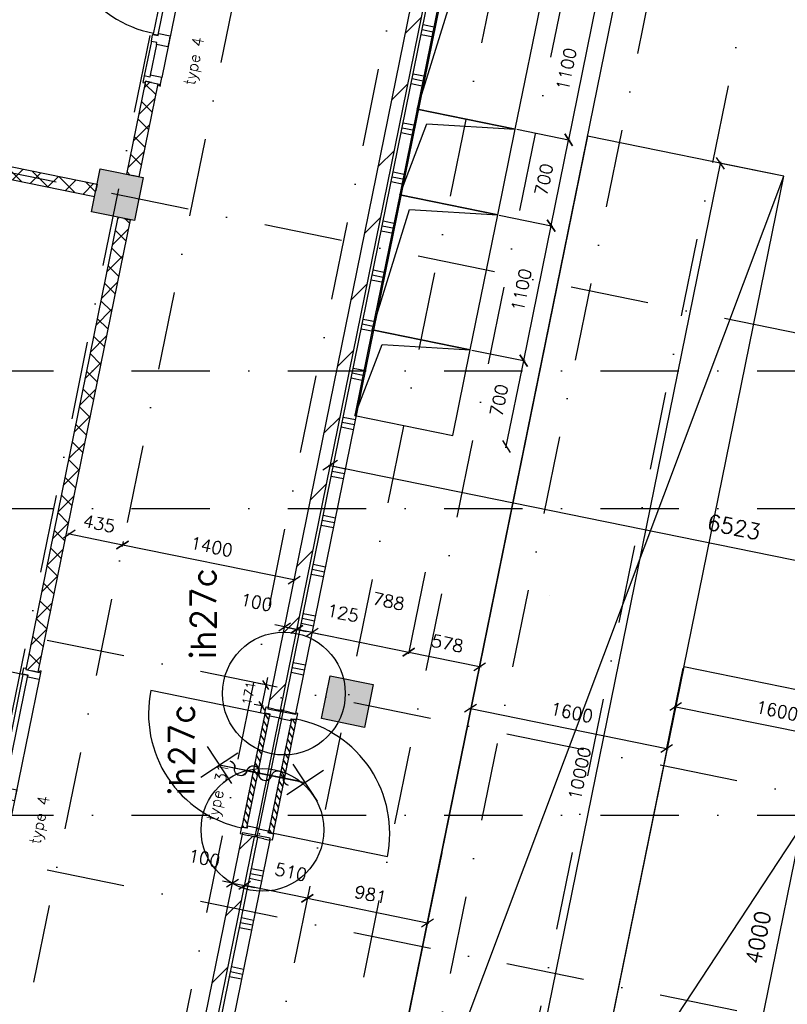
# Model space of a CAD drawing. Extents: x -33346 to 151546, y -8083 to 129543.
# Tile 13 of 68: x 22300 to 28437, y 28285 to 36152. Entities that reach past the tile are written whole.
import ezdxf
from ezdxf.enums import TextEntityAlignment as Align

# ---------------------------------------------------------------- set-up
doc = ezdxf.new("R2010")
doc.units = 0
doc.header["$LTSCALE"] = 50
doc.header["$MEASUREMENT"] = 0
doc.header["$PDSIZE"] = -1
for name, pattern in [('DASHDOT', [25, 12.5, -6.25, 0, -6.25]), ('XREF2$0$DASHDOT', [25, 12.5, -6.25, 0, -6.25]), ('XREF2$0$DD1', [2.66667, 1.66667, -0.5, 0, -0.5])]:
    doc.linetypes.add(name, pattern=pattern)
doc.layers.get('0').update_dxf_attribs({"linetype": 'CONTINUOUS'})
doc.layers.get('DEFPOINTS').update_dxf_attribs({"linetype": 'CONTINUOUS'})
for name, color, linetype in [('00', 7, 'CONTINUOUS'), ('_BRANDCOMPART', 6, 'DASHDOT'), ('_DETAILNUMMERS', 4, 'CONTINUOUS'), ('_DETAILNUMMERSTEKST', 4, 'CONTINUOUS'), ('_INSTALLATIES', 4, 'CONTINUOUS'), ('A--A22--_F123-', 9, 'CONTINUOUS'), ('A--A28--_F12--', 7, 'CONTINUOUS'), ('A--A32--_F-2--', 9, 'CONTINUOUS'), ('A--L$7A1-_STRAMIEN', 1, 'CONTINUOUS'), ('A--L21--', 3, 'CONTINUOUS'), ('A--L22--_F-2--', 7, 'CONTINUOUS'), ('A--L22--_F-23-', 7, 'CONTINUOUS'), ('A--L28--', 7, 'CONTINUOUS'), ('A--L28--_F12--', 7, 'CONTINUOUS'), ('A--L32--', 7, 'CONTINUOUS'), ('A--L32--_F-23-', 2, 'CONTINUOUS'), ('A--L32--_F123-', 1, 'CONTINUOUS'), ('A--L32--_F123-DRAAIR', 7, 'CONTINUOUS'), ('A--L65--', 7, 'CONTINUOUS'), ('A--L65--_F-23-', 7, 'CONTINUOUS'), ('A--L65--_F123-', 7, 'CONTINUOUS'), ('A--M$1A-_F123-', 1, 'CONTINUOUS'), ('A--M1$A-_F123-', 1, 'CONTINUOUS'), ('A--T01A-70_TEKST', 5, 'CONTINUOUS'), ('TEKST_KOZIJNMERK', 2, 'CONTINUOUS'), ('X--LR---_CP', 7, 'CONTINUOUS'), ('XREF2$0$A--L$7A-_STRAMIEN', 1, 'XREF2$0$DASHDOT'), ('XREF2$0$A--L$7AC3-_STRAMIE', 3, 'XREF2$0$DASHDOT'), ('XREF2$0$A--M$1A-_F123-', 1, 'CONTINUOUS'), ('XREF2$0$A--T$7A8-_STRAMIEN', 8, 'XREF2$0$DASHDOT'), ('XREF2$0$STRAMIEN_VET', 3, 'XREF2$0$DD1')]:
    doc.layers.add(name, color=color, linetype=linetype)
doc.styles.add('ALFA-0_25', font='ROMANS')
doc.styles.add('B-01', font='SIMPLEX.SHX', dxfattribs={"width": 0.8, "height": 4.5})
doc.styles.add('HIEMSTRA', font='romans.shx')
doc.styles.add('XREF2$0$HIEMSTRA', font='romans.shx')
doc.dimstyles.get("Standard").update_dxf_attribs({"dimscale": 40, "dimtxt": 2.5, "dimasz": 2, "dimexe": 0.3, "dimexo": 0.3, "dimgap": 2, "dimtad": 1, "dimdec": 0, "dimzin": 0, "dimtxsty": 'HIEMSTRA', "dimblk1": 'OBLIQUE', "dimblk2": 'OBLIQUE', "dimsah": 1, "dimcen": -0.09, "dimdle": 0.3, "dimse1": 1, "dimclrd": 2, "dimclre": 2, "dimclrt": 3, "dimazin": 3, "dimtfac": 1, "dimtdec": 4, "dimtofl": 0, "dimtmove": 0, "dimatfit": 3, "dimtvp": 625, "dimtolj": 1, "dimtzin": 0})
doc.dimstyles.new('STANDARD$0', dxfattribs={"dimscale": 50, "dimtxt": 2.5, "dimasz": 2, "dimexe": 2, "dimexo": 0, "dimgap": 2, "dimtad": 1, "dimdec": 0, "dimzin": 0, "dimtxsty": 'ALFA-0_25', "dimblk1": 'OBLIQUE', "dimblk2": 'OBLIQUE', "dimsah": 1, "dimcen": -3, "dimdle": 2, "dimclrd": 1, "dimclre": 1, "dimclrt": 2, "dimazin": 3, "dimtfac": 0.666667, "dimtofl": 0, "dimtmove": 0, "dimatfit": 3, "dimtvp": 0.833333, "dimtolj": 1, "dimtzin": 0})
doc.dimstyles.new('XREF2$0$STANDARD', dxfattribs={"dimscale": 70, "dimtxt": 2.5, "dimasz": 2, "dimexe": 0.3, "dimexo": 0.3, "dimgap": 2, "dimtad": 1, "dimdec": 0, "dimzin": 0, "dimtxsty": 'XREF2$0$HIEMSTRA', "dimblk1": 'XREF2$0$_OBLIQUE', "dimblk2": 'XREF2$0$_OBLIQUE', "dimsah": 1, "dimcen": -0.09, "dimdle": 0.3, "dimclrd": 1, "dimclre": 1, "dimclrt": 4, "dimazin": 3, "dimtfac": 1, "dimtdec": 4, "dimtix": 1, "dimtofl": 0, "dimtmove": 0, "dimatfit": 3, "dimtvp": 625, "dimtolj": 1, "dimtzin": 0})

# ---------------------------------------------------------------- blocks, each defined once
blk = doc.blocks.new('*U883')
at = {"layer": 'A--A22--_F123-', "linetype": 'CONTINUOUS'}
h = blk.add_hatch(dxfattribs=at)
h.set_pattern_fill('ALFAKRS', color=256, scale=120, style=0)
h.set_pattern_definition([(45, (-23354.43, -35649.29), (-84.8528, 84.8528), []), (135, (-23354.43, -35649.29), (-84.8528, -84.8528), [])])
h.paths.add_polyline_path([(0, 0), (49, -10), (-102.4, -753), (-151.4, -743), (-200.3, -733), (-49, 10)])
at = {"layer": 'A--L22--_F-2--', "color": 2, "linetype": 'CONTINUOUS'}
for points in [[(0, 0), (-49, 10), (-200.3, -733), (-151.4, -743)], [(0, 0), (49, -10), (-102.4, -753), (-151.4, -743)]]:
    blk.add_lwpolyline(points, dxfattribs=at)
blk = doc.blocks.new('DR_930TYPE4')
at = {"layer": 'A--L32--_F123-', "color": 1}
for p, q in [((67, 0), (1307, 0)), ((1038, -139), (1322, -139)), ((1057, -93.8), (1307, -93.8))]:
    blk.add_line(p, q, dxfattribs=at)
at = {"layer": 'A--L32--_F123-'}
for points in [[(0, -9), (0, 0), (67, 0), (67, -93.8), (52, -93.8), (52, -139), (0, -139), (0, -121), (12, -121), (12, -9), (0, -9)], [(969, 0), (1055, 0), (1057, 0), (1057, -93.8), (1057, -93.8), (1040, -93.8), (1040, -137), (1038, -139), (986, -139), (984, -137), (984, -93.8), (969, -93.8), (967, -93.8), (967, 0)], [(1374, -9), (1374, 0), (1307, 0), (1307, -93.8), (1322, -93.8), (1322, -139), (1374, -139), (1374, -121), (1362, -121), (1362, -9), (1374, -9)], [(54, -95.6), (54, -135.6), (980.1, -135.6), (977.1, -95.6), (54, -95.6)]]:
    blk.add_lwpolyline(points, close=True, dxfattribs=at)
blk.add_point((1374, 0), dxfattribs=at)
blk.add_point((1374, 0), dxfattribs=at)
at = {"layer": 'A--L32--_F123-DRAAIR', "color": 1}
blk.add_lwpolyline([(54, -135.6), (54, -1065.6, 0.414214), (973, -135.8)], format="xyb", dxfattribs=at)
at = {"layer": 'X--LR---_CP', "color": 1, "linetype": 'CONTINUOUS'}
blk.add_point((0, 0), dxfattribs=at)
at = {"layer": 'X--LR---_CP', "color": 1}
blk.add_point((982, 0), dxfattribs=at)
blk = doc.blocks.new('*U858')
at = {"layer": 'A--A22--_F123-', "linetype": 'CONTINUOUS'}
h = blk.add_hatch(dxfattribs=at)
h.set_pattern_fill('ALFALINE', color=256, scale=300, style=0)
h.set_pattern_definition([(45, (-24334.9, -30644.65), (-212.132, 212.132), [])])
h.paths.add_polyline_path([(0, 0), (-49, 10), (1406.9, 7157.2), (1447.8, 7107.2), (1488.6, 7057.2), (49, -10)])
at = {"layer": 'A--L22--_F-2--', "color": 3, "linetype": 'CONTINUOUS'}
for points in [[(0, 0), (-49, 10), (1406.9, 7157.2), (1406.9, 7157.2)], [(0, 0), (49, -10), (1488.6, 7057.2), (1488.6, 7057.2)]]:
    blk.add_lwpolyline(points, dxfattribs=at)
blk = doc.blocks.new('*U857')
at = {"layer": 'A--A22--_F123-', "linetype": 'CONTINUOUS'}
h = blk.add_hatch(dxfattribs=at)
h.set_pattern_fill('ALFAKRS', color=256, scale=120, style=0)
h.set_pattern_definition([(45, (-23133.21, -34563.33), (-84.8528, 84.8528), []), (135, (-23133.21, -34563.33), (-84.8528, -84.8528), [])])
h.paths.add_polyline_path([(0, 0), (49, -10), (-687.2, -3623.9), (-736.2, -3613.9), (-785.1, -3603.9), (-49, 10)])
at = {"layer": 'A--L22--_F-2--', "color": 2, "linetype": 'CONTINUOUS'}
for points in [[(0, 0), (-49, 10), (-785.1, -3603.9), (-736.2, -3613.9)], [(0, 0), (49, -10), (-687.2, -3623.9), (-736.2, -3613.9)]]:
    blk.add_lwpolyline(points, dxfattribs=at)
blk = doc.blocks.new('*U843')
at = {"layer": 'A--A22--_F123-', "linetype": 'CONTINUOUS'}
h = blk.add_hatch(dxfattribs=at)
h.set_pattern_fill('ALFAKRS', color=256, scale=120, style=0)
h.set_pattern_definition([(45, (-18033.6, -35780.76), (-84.8528, 84.8528), []), (135, (-18033.6, -35780.76), (-84.8528, -84.8528), [])])
h.paths.add_polyline_path([(0, 0), (10, 49), (4884.9, -944), (4875, -993), (4865, -1042), (-10, -49)])
at = {"layer": 'A--L22--_F-2--', "color": 2, "linetype": 'CONTINUOUS'}
for points in [[(0, 0), (-10, -49), (4865, -1042), (4875, -993)], [(0, 0), (10, 49), (4884.9, -944), (4875, -993)]]:
    blk.add_lwpolyline(points, dxfattribs=at)
blk = doc.blocks.new('_OBLIQUE')
at = {"color": 0, "linetype": 'BYBLOCK'}
blk.add_line((-0.5, -0.5), (0.5, 0.5), dxfattribs=at)
blk = doc.blocks.new('*D51')
at = {"layer": 'A--M$1A-_F123-', "color": 2, "linetype": 'CONTINUOUS'}
for p, q in [((25673.5, 29494.7), (25557.4, 28924.9)), ((24586.9, 29134.9), (25571.6, 28934.3))]:
    blk.add_line(p, q, dxfattribs=at)
at = {"layer": 'DEFPOINTS', "color": 0, "linetype": 'CONTINUOUS'}
for p in [(24714.8, 29702.2), (25675.9, 29506.4), (25559.8, 28936.7)]:
    blk.add_point(p, dxfattribs=at)
at = {"layer": 'A--M$1A-_F123-', "color": 2, "linetype": 'CONTINUOUS', "xscale": 80, "yscale": 80, "zscale": 80}
for p, rotation in [((24598.7, 29132.5), 168.4854747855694), ((25559.8, 28936.7), 348.4854747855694)]:
    blk.add_blockref('_OBLIQUE', p, dxfattribs=dict(at, rotation=rotation))
at = {"layer": 'A--M$1A-_F123-', "color": 3, "linetype": 'CONTINUOUS', "insert": (25105.2, 29162), "char_height": 100, "attachment_point": 5, "rotation": 348.48547, "style": 'HIEMSTRA'}
blk.add_mtext('\\A1;981', dxfattribs=at)
blk = doc.blocks.new('*D52')
at = {"color": 2, "linetype": 'BYBLOCK'}
for p, q in [((25914.1, 33512.2), (26341.3, 33425.1)), ((26187.4, 32729.9), (26331.9, 33439.3))]:
    blk.add_line(p, q, dxfattribs=at)
at = {"layer": 'DEFPOINTS', "color": 0, "linetype": 'BYBLOCK'}
for p in [(25902.3, 33514.5, -0.2), (26329.5, 33427.5), (25762.6, 32828.6, -0.2)]:
    blk.add_point(p, dxfattribs=at)
at = {"color": 2, "linetype": 'BYBLOCK', "xscale": 80, "yscale": 80, "zscale": 80}
for p, rotation in [((26329.5, 33427.5), 78.48629022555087), ((26189.8, 32741.6), 258.4862902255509)]:
    blk.add_blockref('_OBLIQUE', p, dxfattribs=dict(at, rotation=rotation))
at = {"color": 3, "linetype": 'BYBLOCK', "insert": (26132.3, 33110.5), "char_height": 100, "attachment_point": 5, "rotation": 78.48629, "style": 'HIEMSTRA'}
blk.add_mtext('\\A1;700', dxfattribs=at)
blk = doc.blocks.new('*D53')
at = {"color": 2, "linetype": 'BYBLOCK'}
for p, q in [((26133.6, 34590), (26560.8, 34503)), ((26327.1, 33415.8), (26551.5, 34517.1))]:
    blk.add_line(p, q, dxfattribs=at)
at = {"layer": 'DEFPOINTS', "color": 0, "linetype": 'BYBLOCK'}
for p in [(26121.9, 34592.4, -0.2), (26549.1, 34505.4), (25902.3, 33514.5)]:
    blk.add_point(p, dxfattribs=at)
at = {"color": 2, "linetype": 'BYBLOCK', "xscale": 80, "yscale": 80, "zscale": 80}
for p, rotation in [((26549.1, 34505.4), 78.4862902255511), ((26329.5, 33427.5), 258.486290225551)]:
    blk.add_blockref('_OBLIQUE', p, dxfattribs=dict(at, rotation=rotation))
at = {"color": 3, "linetype": 'BYBLOCK', "insert": (26311.9, 33992.4), "char_height": 100, "attachment_point": 5, "rotation": 78.48629, "style": 'HIEMSTRA'}
blk.add_mtext('\\A1;1100', dxfattribs=at)
blk = doc.blocks.new('*D54')
at = {"color": 2, "linetype": 'BYBLOCK'}
for p, q in [((26273.4, 35275.9), (26700.5, 35188.9)), ((26546.7, 34493.6), (26691.2, 35203.1))]:
    blk.add_line(p, q, dxfattribs=at)
at = {"layer": 'DEFPOINTS', "color": 0, "linetype": 'BYBLOCK'}
for p in [(26261.6, 35278.3, -0.2), (26688.8, 35191.3), (26121.9, 34592.4, -0.2)]:
    blk.add_point(p, dxfattribs=at)
at = {"color": 2, "linetype": 'BYBLOCK', "xscale": 80, "yscale": 80, "zscale": 80}
for p, rotation in [((26688.8, 35191.3), 78.48629022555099), ((26549.1, 34505.4), 258.486290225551)]:
    blk.add_blockref('_OBLIQUE', p, dxfattribs=dict(at, rotation=rotation))
at = {"color": 3, "linetype": 'BYBLOCK', "insert": (26491.5, 34874.3), "char_height": 100, "attachment_point": 5, "rotation": 78.48629, "style": 'HIEMSTRA'}
blk.add_mtext('\\A1;700', dxfattribs=at)
blk = doc.blocks.new('*D56')
at = {"color": 2, "linetype": 'BYBLOCK'}
for p, q in [((26492.9, 36353.8), (26920.1, 36266.8)), ((26686.4, 35179.5), (26910.7, 36280.9))]:
    blk.add_line(p, q, dxfattribs=at)
at = {"layer": 'DEFPOINTS', "color": 0, "linetype": 'BYBLOCK'}
for p in [(26481.2, 36356.2, -0.2), (26908.3, 36269.2), (26261.6, 35278.3)]:
    blk.add_point(p, dxfattribs=at)
at = {"color": 2, "linetype": 'BYBLOCK', "xscale": 80, "yscale": 80, "zscale": 80}
for p, rotation in [((26908.3, 36269.2), 78.4862902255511), ((26688.8, 35191.3), 258.486290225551)]:
    blk.add_blockref('_OBLIQUE', p, dxfattribs=dict(at, rotation=rotation))
at = {"color": 3, "linetype": 'BYBLOCK', "insert": (26671.2, 35756.2), "char_height": 100, "attachment_point": 5, "rotation": 78.48629, "style": 'HIEMSTRA'}
blk.add_mtext('\\A1;1100', dxfattribs=at)
blk = doc.blocks.new('*D57')
at = {"color": 2, "linetype": 'BYBLOCK'}
for p, q in [((25540.6, 31739), (25407.7, 31086.6)), ((24626.2, 31258), (25410.1, 31098.3))]:
    blk.add_line(p, q, dxfattribs=at)
at = {"layer": 'DEFPOINTS', "color": 0, "linetype": 'BYBLOCK'}
for p in [(24770.9, 31908.1), (25543, 31750.8, -0.2), (25410.1, 31098.3)]:
    blk.add_point(p, dxfattribs=at)
at = {"color": 2, "linetype": 'BYBLOCK', "xscale": 80, "yscale": 80, "zscale": 80}
for p, rotation in [((24638, 31255.6), 168.4862879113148), ((25410.1, 31098.3), 348.4862879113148)]:
    blk.add_blockref('_OBLIQUE', p, dxfattribs=dict(at, rotation=rotation))
at = {"color": 3, "linetype": 'BYBLOCK', "insert": (25249, 31505), "char_height": 100, "attachment_point": 5, "rotation": 348.48629, "style": 'HIEMSTRA'}
blk.add_mtext('\\A1;788', dxfattribs=at)
blk = doc.blocks.new('*D58')
at = {"layer": 'A--M$1A-_F123-', "color": 2, "linetype": 'CONTINUOUS'}
for p, q in [((26107.3, 31623.6), (25974.4, 30971.1)), ((25398.4, 31100.7), (25988.6, 30980.5))]:
    blk.add_line(p, q, dxfattribs=at)
at = {"layer": 'DEFPOINTS', "color": 0, "linetype": 'CONTINUOUS'}
for p in [(25543, 31750.8, -0.2), (26109.7, 31635.3), (25976.8, 30982.9)]:
    blk.add_point(p, dxfattribs=at)
at = {"layer": 'A--M$1A-_F123-', "color": 2, "linetype": 'CONTINUOUS', "xscale": 80, "yscale": 80, "zscale": 80}
for p, rotation in [((25410.1, 31098.3), 168.4862354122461), ((25976.8, 30982.9), 348.4862354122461)]:
    blk.add_blockref('_OBLIQUE', p, dxfattribs=dict(at, rotation=rotation))
at = {"layer": 'A--M$1A-_F123-', "color": 3, "linetype": 'CONTINUOUS', "insert": (25719.4, 31168), "char_height": 100, "attachment_point": 5, "rotation": 348.48624, "style": 'HIEMSTRA'}
blk.add_mtext('\\A1;578', dxfattribs=at)
blk = doc.blocks.new('*D59')
at = {"layer": 'A--M$1A-_F123-', "color": 2, "linetype": 'CONTINUOUS'}
for p, q in [((27601.9, 30970.8), (27469, 30318.3)), ((25891.8, 30651.8), (27483.2, 30327.7))]:
    blk.add_line(p, q, dxfattribs=at)
at = {"layer": 'DEFPOINTS', "color": 0, "linetype": 'CONTINUOUS'}
for p in [(26036.5, 31301.9, -0.2), (27604.3, 30982.5, -0.2), (27471.4, 30330.1)]:
    blk.add_point(p, dxfattribs=at)
at = {"layer": 'A--M$1A-_F123-', "color": 2, "linetype": 'CONTINUOUS', "xscale": 80, "yscale": 80, "zscale": 80}
for p, rotation in [((25903.6, 30649.5), 168.4862902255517), ((27471.4, 30330.1), 348.4862902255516)]:
    blk.add_blockref('_OBLIQUE', p, dxfattribs=dict(at, rotation=rotation))
at = {"layer": 'A--M$1A-_F123-', "color": 3, "linetype": 'CONTINUOUS', "insert": (26713.5, 30617.2), "char_height": 100, "attachment_point": 5, "rotation": 348.48629, "style": 'HIEMSTRA'}
blk.add_mtext('\\A1;1600', dxfattribs=at)
blk = doc.blocks.new('*D60')
at = {"layer": 'A--M$1A-_F123-', "color": 2, "linetype": 'CONTINUOUS'}
for p, q in [((29242.9, 30984.8), (29110, 30332.4)), ((27532.9, 30665.9), (29124.2, 30341.8))]:
    blk.add_line(p, q, dxfattribs=at)
at = {"layer": 'DEFPOINTS', "color": 0, "linetype": 'CONTINUOUS'}
for p in [(27677.5, 31316, -0.2), (29245.3, 30996.6, -0.2), (29112.4, 30344.2)]:
    blk.add_point(p, dxfattribs=at)
at = {"layer": 'A--M$1A-_F123-', "color": 2, "linetype": 'CONTINUOUS', "xscale": 80, "yscale": 80, "zscale": 80}
for p, rotation in [((27544.6, 30663.5), 168.4862902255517), ((29112.4, 30344.2), 348.4862902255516)]:
    blk.add_blockref('_OBLIQUE', p, dxfattribs=dict(at, rotation=rotation))
at = {"layer": 'A--M$1A-_F123-', "color": 3, "linetype": 'CONTINUOUS', "insert": (28354.5, 30631.2), "char_height": 100, "attachment_point": 5, "rotation": 348.48629, "style": 'HIEMSTRA'}
blk.add_mtext('\\A1;1600', dxfattribs=at)
blk = doc.blocks.new('*D62')
at = {"layer": 'A--M$1A-_F123-', "color": 2, "linetype": 'CONTINUOUS'}
for p, q in [((27960.6, 26812.5), (28765, 30761.4)), ((29157.4, 30666.1), (28747.3, 30749.7))]:
    blk.add_line(p, q, dxfattribs=at)
at = {"layer": 'DEFPOINTS', "color": 0, "linetype": 'CONTINUOUS'}
for p in [(28762, 30746.7), (29172.1, 30663.2), (28373.7, 26743.6, -0.2)]:
    blk.add_point(p, dxfattribs=at)
at = {"layer": 'A--M$1A-_F123-', "color": 2, "linetype": 'CONTINUOUS', "xscale": 100, "yscale": 100, "zscale": 100}
for p, rotation in [((28762, 30746.7), 78.48629033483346), ((27963.5, 26827.2), 258.4862903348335)]:
    blk.add_blockref('_OBLIQUE', p, dxfattribs=dict(at, rotation=rotation))
at = {"layer": 'A--M$1A-_F123-', "color": 3, "linetype": 'CONTINUOUS', "insert": (28203.5, 28819.4), "char_height": 125, "attachment_point": 5, "rotation": 78.48629, "style": 'HIEMSTRA'}
blk.add_mtext('\\A1;4000', dxfattribs=at)
blk = doc.blocks.new('*D63')
at = {"layer": 'A--M$1A-_F123-', "color": 2, "linetype": 'CONTINUOUS'}
for p, q in [((25904.1, 25193.4), (27904.9, 35015.7)), ((28396, 34903.4), (27890.7, 35006.3))]:
    blk.add_line(p, q, dxfattribs=at)
at = {"layer": 'DEFPOINTS', "color": 0, "linetype": 'CONTINUOUS'}
for p in [(27902.5, 35003.9), (28407.8, 34901, -0.2), (26411.8, 25102.2)]:
    blk.add_point(p, dxfattribs=at)
at = {"layer": 'A--M$1A-_F123-', "color": 2, "linetype": 'CONTINUOUS', "xscale": 80, "yscale": 80, "zscale": 80}
for p, rotation in [((27902.5, 35003.9), 78.48643322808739), ((25906.5, 25205.1), 258.4864332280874)]:
    blk.add_blockref('_OBLIQUE', p, dxfattribs=dict(at, rotation=rotation))
at = {"layer": 'A--M$1A-_F123-', "color": 3, "linetype": 'CONTINUOUS', "insert": (26777.1, 30130.5), "char_height": 100, "attachment_point": 5, "rotation": 78.48643, "style": 'HIEMSTRA'}
blk.add_mtext('\\A1;10000', dxfattribs=at)
blk = doc.blocks.new('Q0340081')
at = {"layer": 'A--A32--_F-2--'}
h = blk.add_hatch(dxfattribs=at)
h.set_pattern_fill('ALFALINE', color=9, scale=40, style=0, pattern_type=2)
h.set_pattern_definition([(45, (0, 0), (-28.2843, 28.2843), [])])
h.paths.add_polyline_path([(2, -1.6), (2, -41.6), (928.1, -41.6), (925.1, -1.6)])
at = {"layer": 'A--L32--_F-23-', "color": 2, "linetype": 'CONTINUOUS'}
blk.add_lwpolyline([(2, -1.6), (2, -41.6), (928.1, -41.6), (925.1, -1.6), (2, -1.6)], close=True, dxfattribs=at)
at = {"layer": 'A--L32--_F123-', "color": 1}
blk.add_lwpolyline([(2, -41.6), (2, -971.6, 0.414214), (932, -41.6)], format="xyb", dxfattribs=at)
blk = doc.blocks.new('DR_930')
at = {"layer": 'A--L32--_F-23-'}
for points in [[(0, -9), (0, 0), (67, 0), (67, -93.75), (52, -93.75), (52, -139), (0, -139), (0, -121), (12, -121), (12, -9), (0, -9)], [(1032, -9), (1032, 0), (965, 0), (965, -93.75), (980, -93.75), (980, -139), (1032, -139), (1032, -121), (1020, -121), (1020, -9), (1032, -9)]]:
    blk.add_lwpolyline(points, close=True, dxfattribs=at)
at = {"layer": 'A--L32--_F123-', "color": 1}
blk.add_line((67, 0), (965, 0), dxfattribs=at)
at = {"layer": 'X--LR---_CP', "linetype": 'CONTINUOUS'}
blk.add_point((0, 0), dxfattribs=at)
blk.add_point((0, 0), dxfattribs=at)
at = {"layer": 'X--LR---_CP', "color": 1, "linetype": 'CONTINUOUS'}
blk.add_point((1032, 0), dxfattribs=at)
blk.add_point((1032, 0), dxfattribs=at)
blk.add_point((1032, 0), dxfattribs=at)
at = {"layer": 'A--L32--', "linetype": 'CONTINUOUS'}
blk.add_blockref('Q0340081', (54, -95.57), dxfattribs=at)
blk = doc.blocks.new('*U824')
at = {"layer": 'A--A22--_F123-', "linetype": 'CONTINUOUS'}
h = blk.add_hatch(dxfattribs=at)
h.set_pattern_fill('ALFALINE', color=256, scale=300, style=0)
h.set_pattern_definition([(45, (-23276.04, -25446.4), (-212.132, 212.132), [])])
h.paths.add_polyline_path([(0, 0), (-59, -39), (803.9, 4197), (852.9, 4187), (901.9, 4177), (59, 39)])
at = {"layer": 'A--L22--_F-2--', "color": 3, "linetype": 'CONTINUOUS'}
for points in [[(-59, -39), (-59, -39), (803.9, 4197), (852.9, 4187)], [(59, 39), (59, 39), (901.9, 4177), (852.9, 4187)]]:
    blk.add_lwpolyline(points, dxfattribs=at)
blk = doc.blocks.new('S060204-')
at = {"layer": 'A--L65--_F-23-', "color": 255}
blk.add_circle((0, 0), 0.0123, dxfattribs=at)
at = {"layer": 'A--L65--_F123-', "color": 1, "linetype": 'CONTINUOUS'}
for points in [[(-1.25, 6.25), (1.25, 3.75)], [(1.25, 6.25), (-1.25, 3.75)], [(0, 0), (0, 5)]]:
    blk.add_lwpolyline(points, dxfattribs=at)
blk = doc.blocks.new('S060205A')
at = {"layer": 'A--L65--_F-23-', "color": 255}
blk.add_circle((0, -0.0123), 0.0123, dxfattribs=at)
at = {"layer": 'A--L65--_F123-', "color": 1, "linetype": 'CONTINUOUS'}
for points in [[(-0.5, 5.7377, 0.41), (0, 5.2377)], [(0, 4.2377, 1), (0, 5.2377)], [(0, 4.2377, 1), (0, 3.2377)], [(0, 2.2377, 1), (0, 3.2377)], [(0, 2.2377, 1), (0, 1.2377)], [(0.5, 0.7377, 0.41), (0, 1.2377)]]:
    blk.add_lwpolyline(points, format="xyb", dxfattribs=at)
blk.add_lwpolyline([(0, -0.0123), (0, 6.2377)], dxfattribs=at)
at = {"layer": 'A--L65--', "xscale": -1}
blk.add_blockref('S060204-', (0, 1.4877), dxfattribs=at)
blk.add_blockref('S060204-', (0, 1.4877), dxfattribs=at)
at = {"layer": 'A--L65--', "rotation": 180}
blk.add_blockref('S060204-', (0, 4.4877), dxfattribs=at)
blk.add_blockref('S060204-', (0, 4.4877), dxfattribs=at)
blk = doc.blocks.new('S060205-')
at = {"layer": 'A--L65--_F-23-', "color": 255}
blk.add_circle((0, 0), 0.0123, dxfattribs=at)
at = {"layer": 'A--L65--_F123-', "color": 1, "linetype": 'CONTINUOUS'}
for points in [[(-0.5, 5.75, 0.41), (0, 5.25)], [(0, 4.25, 1), (0, 5.25)], [(0, 4.25, 1), (0, 3.25)], [(0, 2.25, 1), (0, 3.25)], [(0, 2.25, 1), (0, 1.25)], [(0.5, 0.75, 0.41), (0, 1.25)]]:
    blk.add_lwpolyline(points, format="xyb", dxfattribs=at)
blk.add_lwpolyline([(0, 0), (0, 6.25)], dxfattribs=at)
blk = doc.blocks.new('*D85')
at = {"color": 2, "linetype": 'BYBLOCK'}
for p, q in [((24000.7, 29254.3), (23922.3, 29270.3)), ((24000.7, 29254.3), (24098.7, 29234.3)), ((24092.9, 29205.9), (24101.1, 29246.1)), ((24098.7, 29234.3), (24177.1, 29218.4))]:
    blk.add_line(p, q, dxfattribs=at)
at = {"layer": 'DEFPOINTS', "color": 0, "linetype": 'BYBLOCK'}
for p in [(23992.5, 29214.1), (24090.5, 29194.2), (24098.7, 29234.3)]:
    blk.add_point(p, dxfattribs=at)
at = {"color": 2, "linetype": 'BYBLOCK', "xscale": 80, "yscale": 80, "zscale": 80}
for p, rotation in [((24000.7, 29254.3), 348.4862903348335), ((24098.7, 29234.3), 168.4862903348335)]:
    blk.add_blockref('_OBLIQUE', p, dxfattribs=dict(at, rotation=rotation))
at = {"color": 3, "linetype": 'BYBLOCK', "insert": (23775.7, 29451.8), "char_height": 100, "attachment_point": 5, "rotation": 348.48629, "style": 'HIEMSTRA'}
blk.add_mtext('\\A1;100', dxfattribs=at)
blk = doc.blocks.new('*D87')
at = {"color": 2, "linetype": 'BYBLOCK'}
for p, q in [((24097.1, 29226.7), (24096.3, 29222.6)), ((24610.4, 29130.1), (24098.7, 29234.3))]:
    blk.add_line(p, q, dxfattribs=at)
at = {"layer": 'DEFPOINTS', "color": 0, "linetype": 'BYBLOCK'}
for p in [(24098.7, 29234.3), (24099.5, 29238.4), (24599.5, 29136.6)]:
    blk.add_point(p, dxfattribs=at)
at = {"color": 2, "linetype": 'BYBLOCK', "xscale": 80, "yscale": 80, "zscale": 80}
for p, rotation in [((24098.7, 29234.3), 168.4862903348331), ((24598.7, 29132.5), 348.4862903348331)]:
    blk.add_blockref('_OBLIQUE', p, dxfattribs=dict(at, rotation=rotation))
at = {"color": 3, "linetype": 'BYBLOCK', "insert": (24468.5, 29342.6), "char_height": 100, "attachment_point": 5, "rotation": 348.48629, "style": 'HIEMSTRA'}
blk.add_mtext('\\A1;510', dxfattribs=at)
blk = doc.blocks.new('*D88')
at = {"color": 2, "linetype": 'BYBLOCK'}
for p, q in [((24521.6, 31310.4), (24513.1, 31268.8)), ((24515.5, 31280.6), (24437.1, 31296.5)), ((24638, 31255.6), (24515.5, 31280.6)), ((24638, 31255.6), (24716.4, 31239.7))]:
    blk.add_line(p, q, dxfattribs=at)
at = {"layer": 'DEFPOINTS', "color": 0, "linetype": 'BYBLOCK'}
for p in [(24524, 31322.1), (24515.5, 31280.6), (24646.5, 31297.2)]:
    blk.add_point(p, dxfattribs=at)
at = {"color": 2, "linetype": 'BYBLOCK', "xscale": 80, "yscale": 80, "zscale": 80}
for p, rotation in [((24515.5, 31280.6), 348.486304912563), ((24638, 31255.6), 168.486304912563)]:
    blk.add_blockref('_OBLIQUE', p, dxfattribs=dict(at, rotation=rotation))
at = {"color": 3, "linetype": 'BYBLOCK', "insert": (24884, 31411.4), "char_height": 100, "attachment_point": 5, "rotation": 348.4863, "style": 'HIEMSTRA'}
blk.add_mtext('\\A1;125', dxfattribs=at)
blk = doc.blocks.new('*D106')
at = {"layer": 'A--M$1A-_F123-', "color": 2}
for p, q in [((24767.7, 32593.6), (31188.4, 31285.7)), ((31180.2, 31320.4), (31170.7, 31274))]:
    blk.add_line(p, q, dxfattribs=at)
at = {"layer": 'DEFPOINTS', "color": 0}
for p in [(24791.8, 32637.1), (31183.2, 31335.1), (31173.7, 31288.7)]:
    blk.add_point(p, dxfattribs=at)
at = {"layer": 'A--M$1A-_F123-', "color": 2, "xscale": 100, "yscale": 100, "zscale": 100}
for p, rotation in [((24782.4, 32590.6), 168.4861995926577), ((31173.7, 31288.7), 348.4861995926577)]:
    blk.add_blockref('_OBLIQUE', p, dxfattribs=dict(at, rotation=rotation))
at = {"layer": 'A--M$1A-_F123-', "color": 3, "insert": (28010.5, 32098.9), "char_height": 125, "attachment_point": 5, "rotation": 348.4862, "style": 'HIEMSTRA'}
blk.add_mtext('\\A1;6523', dxfattribs=at)
blk = doc.blocks.new('*D114')
at = {"color": 2, "linetype": 'BYBLOCK'}
for p, q in [((24417.5, 31300.5), (24339.1, 31316.5)), ((24417.5, 31300.5), (24515.5, 31280.6)), ((24509.7, 31252.2), (24517.9, 31292.3)), ((24515.5, 31280.6), (24593.9, 31264.6))]:
    blk.add_line(p, q, dxfattribs=at)
at = {"layer": 'DEFPOINTS', "color": 0, "linetype": 'BYBLOCK'}
for p in [(24409.3, 31260.4), (24507.3, 31240.4), (24515.5, 31280.6)]:
    blk.add_point(p, dxfattribs=at)
at = {"color": 2, "linetype": 'BYBLOCK', "xscale": 80, "yscale": 80, "zscale": 80}
for p, rotation in [((24417.5, 31300.5), 348.4862903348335), ((24515.5, 31280.6), 168.4862903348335)]:
    blk.add_blockref('_OBLIQUE', p, dxfattribs=dict(at, rotation=rotation))
at = {"color": 3, "linetype": 'BYBLOCK', "insert": (24192.6, 31498), "char_height": 100, "attachment_point": 5, "rotation": 348.48629, "style": 'HIEMSTRA'}
blk.add_mtext('\\A1;100', dxfattribs=at)
blk = doc.blocks.new('*U801')
at = {"layer": 'A--A22--_F123-', "linetype": 'CONTINUOUS'}
h = blk.add_hatch(dxfattribs=at)
h.set_pattern_fill('ALFAPLST', color=256, scale=400, angle=168.48648, style=0)
h.set_pattern_definition([(168.486, (0, 0), (-79.84, -391.95), []), (168.486, (-8, -39.2), (-79.84, -391.95), []), (168.486, (-15.97, -78.4), (-79.84, -391.95), [])])
h.paths.add_polyline_path([(0, 0), (49, -10), (-768.8, -4024.6), (-827.8, -4063.7), (-886.7, -4102.7), (-49, 10)])
at = {"layer": 'A--L22--_F-23-', "color": 3, "linetype": 'CONTINUOUS'}
for points in [[(0, 0), (-49, 10), (-886.7, -4102.7), (-886.7, -4102.7)], [(0, 0), (49, -10), (-768.8, -4024.6), (-768.8, -4024.6)]]:
    blk.add_lwpolyline(points, dxfattribs=at)
blk = doc.blocks.new('*U796')
at = {"layer": 'A--A22--_F123-', "linetype": 'CONTINUOUS'}
h = blk.add_hatch(dxfattribs=at)
h.set_pattern_fill('ALFAPLST', color=256, scale=400, angle=-11.51369, style=0)
h.set_pattern_definition([(348.486, (0, 0), (79.84, 391.95), []), (348.486, (8, 39.2), (79.84, 391.95), []), (348.486, (15.97, 78.4), (79.84, 391.95), [])])
h.paths.add_polyline_path([(0, 0), (-49, 10), (1340.7, 6832.2), (1381.5, 6782.2), (1422.4, 6732.2), (49, -10)])
at = {"layer": 'A--L22--_F-23-', "color": 3, "linetype": 'CONTINUOUS'}
for points in [[(0, 0), (-49, 10), (1340.7, 6832.2), (1340.7, 6832.2)], [(0, 0), (49, -10), (1422.4, 6732.2), (1422.4, 6732.2)]]:
    blk.add_lwpolyline(points, dxfattribs=at)
blk = doc.blocks.new('*D116')
at = {"color": 2, "linetype": 'BYBLOCK'}
for p, q in [((23134, 31952.1), (22684.2, 32043.7)), ((22696.7, 32044.7), (22698.4, 32053))]:
    blk.add_line(p, q, dxfattribs=at)
at = {"layer": 'DEFPOINTS', "color": 0, "linetype": 'BYBLOCK'}
for p in [(22694.3, 32033), (22696, 32041.3), (23120.6, 31946.1)]:
    blk.add_point(p, dxfattribs=at)
at = {"color": 2, "linetype": 'BYBLOCK', "xscale": 80, "yscale": 80, "zscale": 80}
for p, rotation in [((22696, 32041.3), 168.4862903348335), ((23122.3, 31954.4), 348.4862903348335)]:
    blk.add_blockref('_OBLIQUE', p, dxfattribs=dict(at, rotation=rotation))
at = {"color": 3, "linetype": 'BYBLOCK', "insert": (22935.1, 32125.2), "char_height": 100, "attachment_point": 5, "rotation": 348.48629, "style": 'HIEMSTRA'}
blk.add_mtext('\\A1;435', dxfattribs=at)
blk = doc.blocks.new('*D117')
at = {"color": 2, "linetype": 'BYBLOCK'}
for p, q in [((24505.6, 31672.7), (23110.5, 31956.8)), ((23127.8, 31981.9), (23119.9, 31942.7))]:
    blk.add_line(p, q, dxfattribs=at)
at = {"layer": 'DEFPOINTS', "color": 0, "linetype": 'BYBLOCK'}
for p in [(23122.3, 31954.4), (23130.2, 31993.7), (24501.8, 31714.3)]:
    blk.add_point(p, dxfattribs=at)
at = {"color": 2, "linetype": 'BYBLOCK', "xscale": 80, "yscale": 80, "zscale": 80}
for p, rotation in [((23122.3, 31954.4), 168.4862903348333), ((24493.8, 31675.1), 348.4862903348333)]:
    blk.add_blockref('_OBLIQUE', p, dxfattribs=dict(at, rotation=rotation))
at = {"color": 3, "linetype": 'BYBLOCK', "insert": (23834, 31942.1), "char_height": 100, "attachment_point": 5, "rotation": 348.48629, "style": 'HIEMSTRA'}
blk.add_mtext('\\A1;1400', dxfattribs=at)
blk = doc.blocks.new('XREF2$0$_OBLIQUE')
at = {"color": 0, "linetype": 'BYBLOCK'}
blk.add_line((-0.5, -0.5), (0.5, 0.5), dxfattribs=at)
blk = doc.blocks.new('*D1049')
at = {"layer": 'DEFPOINTS', "color": 0}
for p in [(-108963, 14000), (-108963, 13000), (-500, 13000), (-90981.1, 11238.1), (-53027, 2605.8)]:
    blk.add_point(p, dxfattribs=at)
at = {"layer": 'XREF2$0$A--M$1A-_F123-', "color": 1}
blk.add_arc((-104053.8, 13000), 13190.9, 348.48629, 0, dxfattribs=at)
at = {"layer": 'XREF2$0$A--M$1A-_F123-', "color": 1, "xscale": 140, "yscale": 140, "zscale": 140}
for p, rotation in [((-90862.9, 13000), 90), ((-91128.4, 10367.1), 258.4862903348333)]:
    blk.add_blockref('XREF2$0$_OBLIQUE', p, dxfattribs=dict(at, rotation=rotation))
at = {"layer": 'XREF2$0$A--M$1A-_F123-', "color": 4, "insert": (-91155.8, 11699.7), "char_height": 175, "attachment_point": 5, "rotation": 84.24315, "style": 'XREF2$0$HIEMSTRA'}
blk.add_mtext('\\A1;11.51°', dxfattribs=at)
blk = doc.blocks.new('Q020437-')
at = {"layer": 'A--A28--_F12--', "color": 8}
for points in [[(-175, -175), (-175, 175), (175, 175)], [(-175, -175), (175, 175), (175, -175)]]:
    blk.add_solid(points, dxfattribs=at)
at = {"layer": 'A--L28--_F12--', "color": 3, "linetype": 'CONTINUOUS'}
blk.add_lwpolyline([(-175, -175), (-175, 175), (175, 175), (175, -175)], close=True, dxfattribs=at)
at = {"layer": 'X--LR---_CP'}
for p in [(-175, 0), (-175, 0), (175, 0)]:
    blk.add_point(p, dxfattribs=at)
blk = doc.blocks.new('*D447')
at = {"color": 1, "linetype": 'BYBLOCK'}
for p, q in [((24283.8, 30833.7), (24209.5, 30848.8)), ((24280.3, 30895.6), (24222.2, 30610.7)), ((24249.7, 30666.3), (24175.4, 30681.5))]:
    blk.add_line(p, q, dxfattribs=at)
at = {"layer": 'DEFPOINTS', "color": 0, "linetype": 'BYBLOCK'}
for p in [(24283.8, 30833.7), (24234.2, 30669.5), (24249.7, 30666.3)]:
    blk.add_point(p, dxfattribs=at)
at = {"color": 1, "linetype": 'BYBLOCK', "xscale": 60, "yscale": 60, "zscale": 60}
for p, rotation in [((24268.3, 30836.8), 78.4862676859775), ((24234.2, 30669.5), 258.4862676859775)]:
    blk.add_blockref('_OBLIQUE', p, dxfattribs=dict(at, rotation=rotation))
at = {"color": 2, "linetype": 'BYBLOCK', "insert": (24131.9, 30770.4), "char_height": 75, "attachment_point": 5, "rotation": 78.48627, "style": 'ALFA-0_25'}
blk.add_mtext('\\A1;171', dxfattribs=at)
blk = doc.blocks.new('DETAILNR')
at = {"layer": '_DETAILNUMMERS'}
blk.add_circle((32.9, -23.2), 490.7, dxfattribs=at)
at = {"layer": 'X--LR---_CP'}
blk.add_point((0, 0), dxfattribs=at)
at = {"layer": '_DETAILNUMMERSTEKST', "style": 'ALFA-0_25'}
blk.add_attdef('DETAILNR', text='', height=200, rotation=90, dxfattribs=at).set_placement((-618.4, 223.8), align=Align.RIGHT)
blk = doc.blocks.new('XREF2')
at = {"layer": 'XREF2$0$A--L$7A-_STRAMIEN'}
for p, q in [((-35527.847, 66718.097), (-57057.909, -38976.081)), ((-47754.974, 12905.719), (-58003.336, -37404.971)), ((-47201.343, 12792.944), (-57719.326, -38841.349)), ((-40234.938, -3673.931), (-64049.215, 1177.073)), ((-40234.938, -5510.896), (-64408.499, -586.705))]:
    blk.add_line(p, q, dxfattribs=at)
at = {"layer": 'XREF2$0$A--L$7AC3-_STRAMIE'}
blk.add_line((-39721.089, -104.672), (-53026.96, 2605.754), dxfattribs=at)
at = {"layer": 'XREF2$0$A--T$7A8-_STRAMIEN', "color": 8}
for p, q in [((-50281.514, 13578.563), (-60661.803, -37379.774)), ((-51334.938, 5401.176), (-60073.364, -37497.015)), ((-47404.652, 4600.571), (-56073.829, -37957.669)), ((-66174.285, 1100), (-500, 1100)), ((-66174.285, 0), (-500, 0)), ((-66174.285, -2450), (-500, -2450))]:
    blk.add_line(p, q, dxfattribs=at)
at = {"layer": 'XREF2$0$STRAMIEN_VET', "linetype": 'XREF2$0$DASHDOT'}
blk.add_line((-53026.96, 2605.754), (-108962.956, 14000), dxfattribs=at)
at = {"layer": 'XREF2$0$A--M$1A-_F123-'}
dim = blk.add_angular_dim_2l(base=(-90981.132, 11238.125), line1=((-53026.96, 2605.754), (-108962.956, 14000)), line2=((-108962.956, 13000), (-500, 13000)), dimstyle='XREF2$0$STANDARD', override={"dimdec": 2, "dimadec": 2}, dxfattribs=at)
dim.commit()
dim.dimension.update_dxf_attribs({"geometry": '*D1049', "text_midpoint": (-91155.818, 11699.682)})

msp = doc.modelspace()

# ---------------------------------------------------------------- linework, layer by layer
at = {"layer": '_BRANDCOMPART'}
msp.add_lwpolyline([(23691, 20792), (23941.9, 22067), (23942, 22067.3), (24521.2, 25043.9), (23048.6, 25343.6), (25599.2, 37865.5), (25599.2, 37865.5), (39355.5, 37865.5), (39355.5, 37865.5), (39355.5, 28729.3)], dxfattribs=at)
at = {"layer": '_INSTALLATIES', "linetype": 'CONTINUOUS'}
for p, q in [((24844, 25421.5), (28407.8, 34901)), ((26532, 31549.3, -0.2), (26532, 31549.3, -0.2)), ((26811, 27062), (29177.2, 30662.1))]:
    msp.add_line(p, q, dxfattribs=at)
at = {"layer": '_INSTALLATIES', "linetype": 'CONTINUOUS', "elevation": -0.2}
for points in [[(26261.6, 35278.3), (26481.2, 36356.2), (25697.3, 36515.9), (25477.7, 35438)], [(25477.7, 35438), (25338, 34752.1), (26121.9, 34592.4), (26261.6, 35278.3)], [(25902.3, 33514.5), (26121.9, 34592.4), (25338, 34752.1), (25118.4, 33674.2)], [(25762.6, 32828.6), (25902.3, 33514.5), (25118.4, 33674.2), (24978.7, 32988.3)]]:
    msp.add_lwpolyline(points, close=True, dxfattribs=at)
for points in [[(25477.7, 35438), (25775.3, 36397.9), (26481.2, 36356.2)], [(25338, 34752.1), (25555.7, 35320.1), (26261.6, 35278.3)], [(25118.4, 33674.2), (25416, 34634.1), (26121.9, 34592.4)], [(24978.7, 32988.3), (25196.4, 33556.3), (25902.3, 33514.5)]]:
    msp.add_lwpolyline(points, dxfattribs=at)
at = {"layer": '_INSTALLATIES', "linetype": 'CONTINUOUS'}
for points in [[(26411.8, 25102.2), (28407.8, 34901), (26840, 35220.4), (24844, 25421.5), (26411.8, 25102.2)], [(29177.2, 30662.1), (27609.4, 30981.5), (26811, 27062), (28378.8, 26742.6)]]:
    msp.add_lwpolyline(points, close=True, dxfattribs=at)
at = {"layer": 'A--L$7A1-_STRAMIEN', "color": 2}
msp.add_line((24844, 25421.5), (27675.9, 39327.6), dxfattribs=at)

# ---------------------------------------------------------------- block references
at = {"layer": '00', "linetype": 'CONTINUOUS'}
ref = msp.add_blockref('DETAILNR', (24389, 30735), dxfattribs=dict(at, rotation=90))
ref.add_attrib('DETAILNR', 'ih27c', dxfattribs={"layer": '_DETAILNUMMERSTEKST', "height": 200, "rotation": 90, "style": 'ALFA-0_25'}).set_placement((23867.9, 31770.7), align=Align.RIGHT)
ref = msp.add_blockref('DETAILNR', (24217.1, 29646.2), dxfattribs=dict(at, rotation=90))
ref.add_attrib('DETAILNR', 'ih27c', dxfattribs={"layer": '_DETAILNUMMERSTEKST', "height": 200, "rotation": 90, "style": 'ALFA-0_25'}).set_placement((23695.9, 30682), align=Align.RIGHT)
at = {"layer": 'A--L21--', "linetype": 'CONTINUOUS'}
for name, p in [('*U858', (24334.9, 30644.6)), ('*U796', (24457.4, 30619.7)), ('*U843', (18033.6, 35780.8)), ('*U883', (23354.4, 35649.3)), ('*U857', (23133.2, 34563.3)), ('*U824', (23276, 25446.4)), ('*U801', (24251.2, 29607.6))]:
    msp.add_blockref(name, p, dxfattribs=at)
at = {"layer": 'A--L28--', "linetype": 'CONTINUOUS'}
for p, rotation in [((23080, 34752.8), 168.5359812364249), ((24918.9, 30704.3), 168.4862903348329)]:
    msp.add_blockref('Q020437-', p, dxfattribs=dict(at, rotation=rotation))
at = {"layer": 'A--L32--', "linetype": 'CONTINUOUS'}
for p, rotation in [((23695.9, 36969.7), 258.486290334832), ((22469.3, 30947), 258.4862903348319)]:
    msp.add_blockref('DR_930TYPE4', p, dxfattribs=dict(at, rotation=rotation))
at = {"layer": 'A--L32--'}
for p, rotation in [((24405.3, 30634.6), 258.4862903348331), ((24182.3, 29624.7), 78.48598709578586)]:
    msp.add_blockref('DR_930', p, dxfattribs=dict(at, rotation=rotation))
at = {"layer": 'A--L65--', "xscale": -100, "yscale": 100, "zscale": 2, "rotation": 78.4862906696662}
for name in ['S060205A', 'S060205-']:
    msp.add_blockref(name, (24532.4, 30067), dxfattribs=at)
at = {"layer": 'A--T01A-70_TEKST', "color": 4}
msp.add_blockref('XREF2', (75617.3, 32246.9), dxfattribs=at)

# ---------------------------------------------------------------- texts
at = {"layer": 'TEKST_KOZIJNMERK', "style": 'B-01'}
for s, p in [('type 4', (23696.7, 35621.4)), ('type 31', (23880.9, 29742.7)), ('type 4', (22462, 29559.7))]:
    msp.add_text(s, height=90, rotation=78.486, dxfattribs=at).set_placement(p)

# ---------------------------------------------------------------- dimensions: what is measured, and where the dimension line sits
at = {"layer": 'A--M$1A-_F123-', "linetype": 'CONTINUOUS'}
for p1, p2, distance, picture, middle in [((26261.6, 35278.3), (26481.2, 36356.2, -0.2), -436, '*D56', (26671.2, 35756.2)), ((26121.9, 34592.4, -0.2), (26261.6, 35278.3, -0.2), -436, '*D54', (26491.5, 34874.3)), ((26411.8, 25102.2), (28407.8, 34901, -0.2), 515.7, '*D63', (26777.1, 30130.5)), ((25902.3, 33514.5), (26121.9, 34592.4, -0.2), -436, '*D53', (26311.9, 33992.4)), ((25762.6, 32828.6, -0.4), (25902.3, 33514.5, -0.4), -436, '*D52', (26132.3, 33110.5, -0.2)), ((25543, 31750.8, -0.2), (26109.7, 31635.3), -665.8, '*D58', (25719.4, 31168)), ((27677.5, 31316, -0.2), (29245.3, 30996.6, -0.2), -665.8, '*D60', (28354.5, 30631.2)), ((26036.5, 31301.9, -0.2), (27604.3, 30982.5, -0.2), -665.8, '*D59', (26713.5, 30617.2)), ((24714.8, 29702.2), (25675.9, 29506.4), -581.5, '*D51', (25105.2, 29162))]:
    dim = msp.add_aligned_dim(p1=p1, p2=p2, distance=distance, dimstyle='STANDARD', dxfattribs=at)
    dim.commit()
    dim.dimension.update_dxf_attribs({"geometry": picture, "text_midpoint": middle})
at = {"layer": 'A--M$1A-_F123-'}
dim = msp.add_aligned_dim(p1=(24791.8, 32637.1), p2=(31183.2, 31335.1), distance=-47.4, dimstyle='STANDARD', override={"dimscale": 50, "dimtxsty": 'HIEMSTRA'}, dxfattribs=at)
dim.commit()
dim.dimension.update_dxf_attribs({"geometry": '*D106', "text_midpoint": (28010.5, 32098.9)})
for p1, p2, distance, picture, middle in [((23120.6, 31946.1), (22694.3, 32033), -8.5, '*D116', (22935.1, 32125.2)), ((24501.8, 31714.3), (23130.2, 31993.7), 40, '*D117', (23834, 31942.1))]:
    dim = msp.add_aligned_dim(p1=p1, p2=p2, distance=distance, dimstyle='STANDARD', dxfattribs=at)
    dim.commit()
    dim.dimension.update_dxf_attribs({"geometry": picture, "text_midpoint": middle})
at = {"layer": 'A--M$1A-_F123-', "linetype": 'CONTINUOUS'}
dim = msp.add_linear_dim(base=(25410.1, 31098.3), p1=(24770.9, 31908.1), p2=(25543, 31750.8, -0.2), angle=348.48629, dimstyle='STANDARD', dxfattribs=at)
dim.commit()
dim.dimension.update_dxf_attribs({"geometry": '*D57', "text_midpoint": (25249, 31505), "dimtype": 161})
at = {"layer": 'A--M$1A-_F123-'}
for base, p1, p2, angle, picture, middle in [((24515.5, 31280.6), (24409.3, 31260.4), (24507.3, 31240.4), 348.48629, '*D114', (24192.6, 31498)), ((24515.5, 31280.6), (24646.5, 31297.2), (24524, 31322.1), 168.4863, '*D88', (24884, 31411.4)), ((24098.7, 29234.3), (23992.5, 29214.1), (24090.5, 29194.2), 348.48629, '*D85', (23775.7, 29451.8)), ((24098.7, 29234.3), (24599.5, 29136.6), (24099.5, 29238.4), 168.48629, '*D87', (24468.5, 29342.6))]:
    dim = msp.add_linear_dim(base=base, p1=p1, p2=p2, angle=angle, dimstyle='STANDARD', dxfattribs=at)
    dim.commit()
    dim.dimension.update_dxf_attribs({"geometry": picture, "text_midpoint": middle, "dimtype": 161})
at = {"layer": 'A--M$1A-_F123-', "linetype": 'CONTINUOUS'}
dim = msp.add_aligned_dim(p1=(28373.7, 26743.6, -0.2), p2=(29172.1, 30663.2), distance=418.6, dimstyle='STANDARD', override={"dimscale": 50, "dimtxsty": 'HIEMSTRA'}, dxfattribs=at)
dim.commit()
dim.dimension.update_dxf_attribs({"geometry": '*D62', "text_midpoint": (28203.5, 28819.4)})
at = {"layer": 'A--M1$A-_F123-'}
dim = msp.add_linear_dim(base=(24234.2, 30669.5), p1=(24283.8, 30833.7), p2=(24249.7, 30666.3), angle=258.48627, dimstyle='STANDARD$0', override={"dimscale": 30, "dimblk1": 'OBLIQUE', "dimblk2": 'OBLIQUE'}, dxfattribs=at)
dim.commit()
dim.dimension.update_dxf_attribs({"geometry": '*D447', "text_midpoint": (24131.9, 30770.4), "dimtype": 161})

doc.saveas('drawing.dxf')
